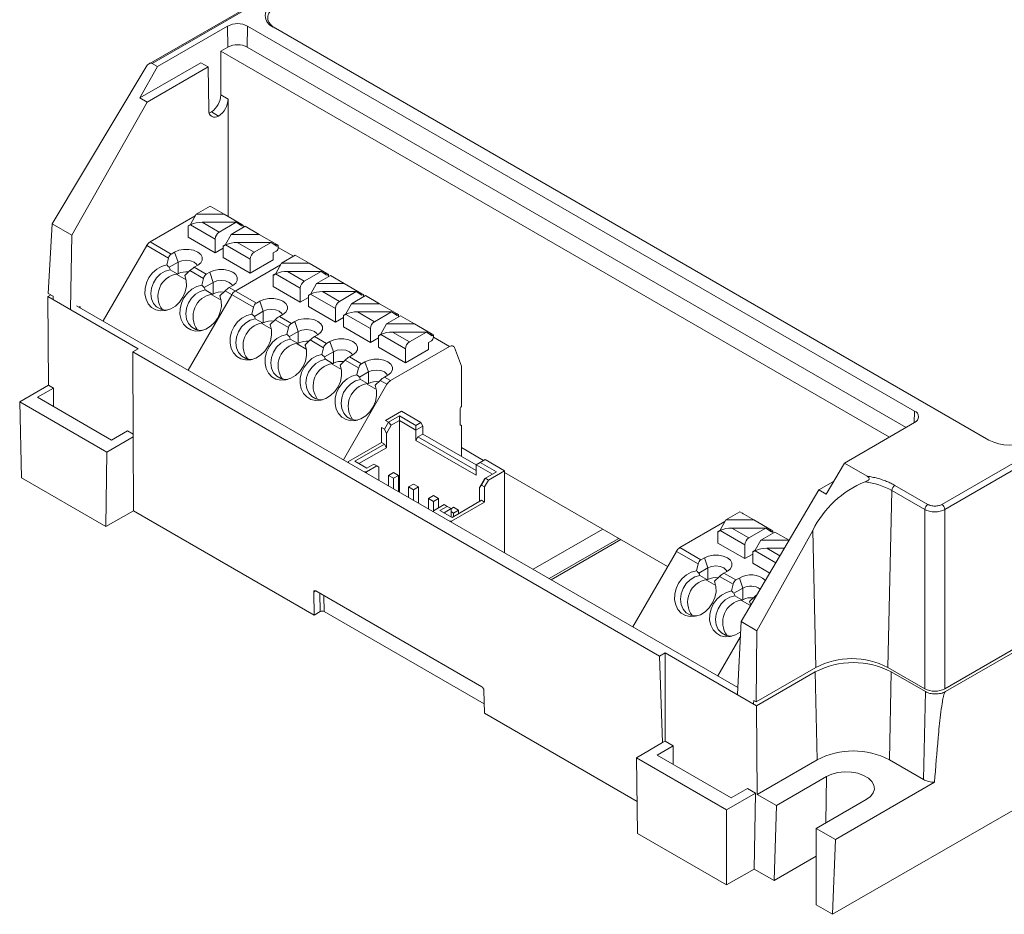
# Model space of a CAD drawing. Header units: millimetres. Extents: x -145 to -2, y -129 to -27.
# Tile 1 of 5: x -145 to -75, y -129 to -66. Entities that reach past the tile are written whole.
import ezdxf

# ---------------------------------------------------------------- set-up
doc = ezdxf.new("R2010")
doc.units = ezdxf.units.MM

msp = doc.modelspace()

# ---------------------------------------------------------------- linework, layer by layer
at = {"color": 7, "linetype": 'Continuous', "lineweight": 15}
for p, q in [((-118.427, -58.847), (-135.563, -68.74)), ((-118.277, -58.862), (-135.351, -68.719)), ((-134.968, -68.94), (-130.018, -66.083)), ((-129.996, -67.565), (-130.018, -66.083)), ((-128.604, -66.083), (-128.626, -67.565)), ((-128.604, -66.083), (-81.511, -93.269)), ((-76.249, -95.327), (-126.795, -66.147)), ((-130.491, -67.851), (-129.996, -67.565)), ((-130.491, -67.851), (-130.491, -70.939)), ((-83.279, -95.106), (-130.491, -67.851)), ((-128.626, -67.565), (-82.099, -94.425)), ((-136.219, -71.157), (-131.905, -68.667)), ((-134.968, -68.94), (-135.351, -68.719)), ((-131.905, -68.667), (-131.397, -68.961)), ((-79.366, -112.881), (-2.793, -68.677)), ((-142.404, -80.055), (-135.77, -68.954)), ((-134.968, -68.94), (-136.219, -71.157)), ((-131.397, -68.961), (-135.711, -71.451)), ((-131.352, -72.008), (-131.397, -68.961)), ((-2.748, -68.875), (-79.328, -113.084)), ((-135.711, -71.451), (-141.016, -80.857)), ((-135.711, -71.451), (-136.219, -71.157)), ((-130.491, -70.939), (-129.983, -71.233)), ((-129.983, -71.233), (-129.983, -79.524)), ((-130.263, -79.363), (-132.233, -79.363)), ((-131.808, -79.94), (-130.611, -80.631)), ((-130.611, -80.631), (-129.414, -79.94)), ((-142.68, -84.957), (-142.404, -80.055)), ((-142.404, -80.055), (-141.016, -80.857)), ((-132.803, -80.182), (-132.774, -80.199)), ((-130.894, -81.121), (-132.641, -80.113)), ((-132.633, -80.084), (-132.588, -80.084)), ((-128.773, -80.223), (-129.758, -80.791)), ((-129.193, -80.084), (-129.014, -80.084)), ((-129.014, -80.199), (-128.914, -80.141)), ((-87.29, -128.813), (-3.266, -80.307)), ((-141.016, -80.857), (-141.111, -86.075)), ((-135.485, -81.322), (-134, -82.179)), ((-130.894, -82.101), (-132.803, -80.999)), ((-130.894, -82.101), (-130.894, -81.121)), ((-129.758, -80.791), (-130.158, -81.512)), ((-127.788, -80.791), (-129.758, -80.791)), ((-134.199, -82.473), (-135.735, -81.586)), ((-134, -82.179), (-133.758, -82.04)), ((-133.51, -82.754), (-133.758, -82.04)), ((-130.328, -81.774), (-130.894, -82.101)), ((-130.158, -81.512), (-130.328, -81.611)), ((-130.328, -81.611), (-130.299, -81.628)), ((-130.328, -81.611), (-130.328, -82.427)), ((-130.299, -81.628), (-130.166, -81.541)), ((-128.419, -82.55), (-130.166, -81.541)), ((-130.158, -81.512), (-130.113, -81.512)), ((-129.333, -81.369), (-126.939, -81.369)), ((-129.333, -81.369), (-128.136, -82.06)), ((-128.136, -82.06), (-126.939, -81.369)), ((-126.939, -81.369), (-126.539, -81.628)), ((-126.718, -81.512), (-126.539, -81.512)), ((-126.539, -81.628), (-126.439, -81.57)), ((-134.318, -82.955), (-134.199, -82.473)), ((-128.419, -83.529), (-130.328, -82.427)), ((-128.419, -83.529), (-128.419, -82.55)), ((-126.793, -82.591), (-128.419, -83.529)), ((-125.237, -82.264), (-126.222, -82.832)), ((-134.141, -83.118), (-133.51, -82.754)), ((-134.076, -83.29), (-133.576, -83.578)), ((-133.51, -83.571), (-133.51, -82.754)), ((-132.676, -83.352), (-133.034, -83.697)), ((-131.724, -83.902), (-132.676, -83.352)), ((-132.132, -82.978), (-132.374, -83.118)), ((-132.374, -83.118), (-131.526, -83.608)), ((-126.222, -82.832), (-126.622, -83.553)), ((-124.252, -82.832), (-126.222, -82.832)), ((-125.798, -83.41), (-123.404, -83.41)), ((-125.798, -83.41), (-124.601, -84.101)), ((-124.601, -84.101), (-123.404, -83.41)), ((-123.404, -83.41), (-123.004, -83.669)), ((-133.51, -83.571), (-133.601, -83.623)), ((-133.601, -83.623), (-133.576, -83.578)), ((-132.947, -84.001), (-133.601, -83.623)), ((-131.843, -84.384), (-131.724, -83.902)), ((-131.526, -83.608), (-131.283, -83.468)), ((-131.036, -84.183), (-131.283, -83.468)), ((-126.622, -83.553), (-126.793, -83.652)), ((-126.793, -83.652), (-126.764, -83.669)), ((-126.793, -83.652), (-126.793, -84.468)), ((-126.764, -83.669), (-126.63, -83.582)), ((-124.884, -84.591), (-126.63, -83.582)), ((-126.622, -83.553), (-126.577, -83.553)), ((-122.762, -83.693), (-123.747, -84.261)), ((-123.182, -83.553), (-123.004, -83.553)), ((-123.004, -83.669), (-122.904, -83.611)), ((-131.667, -84.547), (-131.036, -84.183)), ((-131.601, -84.718), (-131.101, -85.007)), ((-131.036, -84.999), (-131.036, -84.183)), ((-130.201, -84.781), (-130.559, -85.125)), ((-128.188, -85.943), (-130.201, -84.781)), ((-129.657, -84.407), (-129.899, -84.547)), ((-129.899, -84.547), (-127.99, -85.649)), ((-124.884, -85.57), (-126.793, -84.468)), ((-124.884, -85.57), (-124.884, -84.591)), ((-123.747, -84.261), (-124.147, -84.982)), ((-121.777, -84.261), (-123.747, -84.261)), ((-142.72, -85.183), (-142.504, -85.059)), ((-142.72, -85.183), (-136.325, -88.875)), ((-142.674, -91.441), (-142.72, -85.183)), ((-142.336, -85.156), (-142.68, -84.957)), ((-131.036, -84.999), (-131.127, -85.052)), ((-131.127, -85.052), (-131.101, -85.007)), ((-130.472, -85.43), (-131.127, -85.052)), ((-127.99, -85.649), (-127.748, -85.509)), ((-127.5, -86.224), (-127.748, -85.509)), ((-124.318, -85.244), (-124.884, -85.57)), ((-124.147, -84.982), (-124.318, -85.08)), ((-124.318, -85.08), (-124.289, -85.097)), ((-124.318, -85.08), (-124.318, -85.897)), ((-124.289, -85.097), (-124.155, -85.011)), ((-122.409, -86.019), (-124.155, -85.011)), ((-124.147, -84.982), (-124.102, -84.982)), ((-123.323, -84.838), (-120.929, -84.838)), ((-123.323, -84.838), (-122.126, -85.529)), ((-122.126, -85.529), (-120.929, -84.838)), ((-120.288, -85.121), (-121.272, -85.69)), ((-120.929, -84.838), (-120.529, -85.097)), ((-120.707, -84.982), (-120.529, -84.982)), ((-120.529, -85.097), (-120.429, -85.04)), ((-93.983, -112.788), (-140.683, -85.828)), ((-128.307, -86.425), (-128.188, -85.943)), ((-122.409, -86.999), (-124.318, -85.897)), ((-122.409, -86.999), (-122.409, -86.019)), ((-121.272, -85.69), (-121.672, -86.411)), ((-119.303, -85.69), (-121.272, -85.69)), ((-128.131, -86.588), (-127.5, -86.224)), ((-128.065, -86.759), (-127.565, -87.048)), ((-127.5, -87.04), (-127.5, -86.224)), ((-126.665, -86.822), (-127.023, -87.166)), ((-125.713, -87.372), (-126.665, -86.822)), ((-126.121, -86.448), (-126.364, -86.588)), ((-126.364, -86.588), (-125.515, -87.078)), ((-121.843, -86.673), (-122.409, -86.999)), ((-121.672, -86.411), (-121.843, -86.509)), ((-121.843, -86.509), (-121.814, -86.526)), ((-121.843, -86.509), (-121.843, -87.326)), ((-121.814, -86.526), (-121.681, -86.44)), ((-119.934, -87.448), (-121.681, -86.44)), ((-121.672, -86.411), (-121.627, -86.411)), ((-120.848, -86.267), (-118.454, -86.267)), ((-120.848, -86.267), (-119.651, -86.958)), ((-119.651, -86.958), (-118.454, -86.267)), ((-117.813, -86.55), (-118.798, -87.119)), ((-118.454, -86.267), (-118.054, -86.526)), ((-118.232, -86.411), (-118.054, -86.411)), ((-118.054, -86.526), (-117.954, -86.468)), ((-127.591, -87.093), (-127.5, -87.04)), ((-127.591, -87.093), (-127.565, -87.048)), ((-127.591, -87.093), (-126.936, -87.471)), ((-125.833, -87.854), (-125.713, -87.372)), ((-125.515, -87.078), (-125.273, -86.938)), ((-125.025, -87.652), (-125.273, -86.938)), ((-119.934, -88.428), (-121.843, -87.326)), ((-119.934, -88.428), (-119.934, -87.448)), ((-118.798, -87.119), (-119.198, -87.839)), ((-116.828, -87.119), (-118.798, -87.119)), ((-125.656, -88.017), (-125.025, -87.652)), ((-125.59, -88.188), (-125.09, -88.477)), ((-125.025, -88.469), (-125.025, -87.652)), ((-124.191, -88.251), (-124.548, -88.595)), ((-123.238, -88.8), (-124.191, -88.251)), ((-123.646, -87.877), (-123.889, -88.017)), ((-123.889, -88.017), (-123.04, -88.507)), ((-119.368, -88.101), (-119.934, -88.428)), ((-119.198, -87.839), (-119.368, -87.938)), ((-119.368, -87.938), (-119.339, -87.955)), ((-119.368, -87.938), (-119.368, -88.754)), ((-119.339, -87.955), (-119.206, -87.868)), ((-117.459, -88.877), (-119.206, -87.868)), ((-119.198, -87.839), (-119.153, -87.839)), ((-118.373, -87.696), (-115.979, -87.696)), ((-118.373, -87.696), (-117.176, -88.387)), ((-117.176, -88.387), (-115.979, -87.696)), ((-115.979, -87.696), (-115.579, -87.955)), ((-115.758, -87.839), (-115.579, -87.839)), ((-115.579, -87.955), (-115.479, -87.897)), ((-136.714, -89.099), (-136.325, -88.875)), ((-125.116, -88.521), (-125.025, -88.469)), ((-125.116, -88.521), (-125.09, -88.477)), ((-125.116, -88.521), (-124.461, -88.9)), ((-123.358, -89.282), (-123.238, -88.8)), ((-123.04, -88.507), (-122.798, -88.367)), ((-122.55, -89.081), (-122.798, -88.367)), ((-117.459, -89.857), (-119.368, -88.754)), ((-114.339, -88.708), (-118.515, -91.119)), ((-117.459, -89.857), (-117.459, -88.877)), ((-115.833, -88.918), (-117.459, -89.857)), ((-99.511, -110.576), (-136.714, -89.099)), ((-136.714, -89.099), (-136.69, -95.103)), ((-123.181, -89.445), (-122.55, -89.081)), ((-123.115, -89.617), (-122.615, -89.905)), ((-122.55, -89.898), (-122.55, -89.081)), ((-121.716, -89.68), (-122.073, -90.024)), ((-120.764, -90.229), (-121.716, -89.68)), ((-121.171, -89.306), (-121.414, -89.446)), ((-121.414, -89.446), (-120.565, -89.935)), ((-122.641, -89.95), (-122.55, -89.898)), ((-122.641, -89.95), (-122.615, -89.905)), ((-122.641, -89.95), (-121.986, -90.328)), ((-120.883, -90.711), (-120.764, -90.229)), ((-120.565, -89.935), (-120.323, -89.795)), ((-120.075, -90.51), (-120.323, -89.795)), ((-120.706, -90.874), (-120.075, -90.51)), ((-120.641, -91.045), (-120.141, -91.334)), ((-120.075, -91.326), (-120.075, -90.51)), ((-118.697, -90.734), (-118.939, -90.874)), ((-118.939, -90.874), (-118.515, -91.119)), ((-79.578, -99.861), (-63.417, -90.532)), ((-63.205, -90.893), (-79.366, -100.222)), ((-144.702, -92.612), (-142.674, -91.441)), ((-143.449, -92.3), (-142.317, -91.646)), ((-142.317, -91.646), (-142.674, -91.441)), ((-142.317, -92.953), (-142.317, -91.646)), ((-118.765, -91.383), (-121.838, -96.707)), ((-120.166, -91.379), (-120.075, -91.326)), ((-120.166, -91.379), (-120.141, -91.334)), ((-120.166, -91.379), (-119.511, -91.757)), ((-119.241, -91.108), (-119.599, -91.453)), ((-118.765, -91.383), (-119.241, -91.108)), ((-143.449, -92.3), (-138.216, -95.32)), ((-138.538, -96.17), (-144.702, -92.612)), ((-144.702, -92.612), (-144.582, -97.989)), ((-118.661, -94.061), (-117.883, -93.612)), ((-117.883, -98.99), (-117.883, -93.612)), ((-117.883, -93.612), (-116.717, -94.286)), ((-118.803, -94.864), (-118.944, -94.551)), ((-118.803, -94.864), (-118.461, -94.273)), ((-118.461, -94.273), (-118.661, -94.061)), ((-118.461, -94.273), (-117.883, -93.939)), ((-117.883, -93.939), (-116.717, -94.613)), ((-116.717, -94.286), (-116.363, -94.082)), ((-116.717, -94.286), (-116.717, -95.347)), ((-116.717, -94.613), (-116.222, -94.327)), ((-81.511, -94.085), (-86.461, -96.943)), ((-136.69, -95.103), (-138.538, -96.17)), ((-138.216, -95.32), (-137.085, -94.667)), ((-136.691, -94.894), (-137.085, -94.667)), ((-136.69, -95.103), (-136.67, -100.307)), ((-118.803, -95.858), (-118.803, -94.864)), ((-116.575, -95.103), (-116.717, -95.347)), ((-116.222, -94.898), (-116.575, -95.103)), ((-112.474, -97.47), (-116.575, -95.103)), ((-118.944, -95.613), (-121.03, -96.817)), ((-120.747, -96.98), (-118.803, -95.858)), ((-119.156, -95.49), (-118.944, -95.613)), ((-118.803, -95.858), (-118.944, -95.613)), ((-116.717, -95.347), (-112.474, -97.797)), ((-138.538, -96.17), (-138.619, -101.431)), ((-119.474, -97.144), (-120.217, -97.572)), ((-120.181, -97.307), (-119.686, -97.021)), ((-112.191, -96.898), (-112.474, -97.062)), ((-112.474, -97.062), (-111.307, -97.735)), ((-112.474, -97.797), (-112.474, -97.062)), ((-111.838, -96.694), (-112.191, -96.898)), ((-112.191, -96.898), (-111.024, -97.572)), ((-86.461, -96.943), (-87.756, -99.135)), ((-86.461, -96.943), (-84.852, -97.871)), ((-144.582, -97.989), (-138.619, -101.431)), ((-118.308, -98.021), (-118.661, -97.817)), ((-117.954, -97.817), (-118.308, -98.021)), ((-118.308, -98.021), (-118.308, -98.745)), ((-111.802, -98.021), (-111.885, -98.069)), ((-111.024, -97.572), (-111.802, -98.021)), ((-111.802, -98.021), (-111.59, -98.144)), ((-110.459, -97.49), (-111.59, -98.144)), ((-116.893, -98.43), (-117.247, -98.634)), ((-117.247, -98.634), (-117.247, -99.358)), ((-116.893, -98.838), (-117.247, -98.634)), ((-116.54, -98.634), (-116.893, -98.838)), ((-112.227, -98.66), (-112.227, -99.654)), ((-112.085, -98.511), (-111.873, -98.633)), ((-111.59, -98.144), (-111.873, -98.633)), ((-111.873, -98.633), (-111.873, -99.695)), ((-88.264, -98.841), (-87.229, -98.244)), ((-82.895, -98.518), (-80.568, -99.861)), ((-116.893, -98.838), (-116.893, -99.562)), ((-115.479, -99.246), (-115.833, -99.45)), ((-93.757, -108.139), (-88.264, -98.841)), ((-87.756, -99.135), (-88.264, -98.841)), ((-83.107, -98.879), (-83.387, -111.376)), ((-83.107, -98.879), (-80.78, -100.222)), ((-115.479, -99.654), (-115.833, -99.45)), ((-115.833, -99.45), (-115.833, -100.174)), ((-115.126, -99.45), (-115.479, -99.654)), ((-114.737, -99.879), (-115.479, -100.307)), ((-114.525, -100.001), (-115.02, -100.287)), ((-114.065, -100.062), (-114.242, -100.165)), ((-111.873, -99.695), (-114.206, -101.042)), ((-112.085, -99.572), (-114.171, -100.777)), ((-112.085, -99.572), (-111.873, -99.695)), ((-138.619, -101.431), (-136.67, -100.307)), ((-136.67, -100.307), (-123.907, -107.675)), ((-114.737, -100.45), (-114.242, -100.164)), ((-114.065, -100.471), (-114.242, -100.369)), ((-113.711, -100.267), (-114.065, -100.471)), ((-114.065, -100.471), (-114.065, -100.715)), ((-93.842, -100.388), (-94.827, -100.957)), ((-80.78, -100.222), (-80.78, -112.881)), ((-79.366, -100.222), (-79.366, -112.881)), ((-94.893, -101.077), (-98.079, -102.916)), ((-94.827, -100.957), (-95.227, -101.677)), ((-92.857, -100.957), (-94.827, -100.957)), ((-108.433, -104.446), (-103.525, -101.612)), ((-95.227, -101.677), (-95.397, -101.776)), ((-95.397, -101.776), (-95.368, -101.793)), ((-95.397, -101.776), (-95.397, -102.593)), ((-95.368, -101.793), (-95.235, -101.707)), ((-93.488, -102.715), (-95.235, -101.707)), ((-95.227, -101.677), (-95.182, -101.677)), ((-94.402, -101.534), (-92.008, -101.534)), ((-94.402, -101.534), (-93.205, -102.225)), ((-93.205, -102.225), (-92.008, -101.534)), ((-92.64, -108.784), (-88.69, -101.698)), ((-91.367, -101.817), (-92.352, -102.385)), ((-92.008, -101.534), (-91.608, -101.793)), ((-91.787, -101.677), (-91.608, -101.677)), ((-91.608, -101.793), (-91.508, -101.735)), ((-88.474, -111.376), (-88.69, -101.698)), ((-102.253, -102.347), (-107.161, -105.18)), ((-93.488, -103.695), (-95.397, -102.593)), ((-93.488, -103.695), (-93.488, -102.715)), ((-92.352, -102.385), (-92.752, -103.106)), ((-90.382, -102.385), (-92.352, -102.385)), ((-98.329, -103.18), (-101.403, -108.504)), ((-96.793, -104.067), (-98.329, -103.18)), ((-98.079, -102.916), (-96.594, -103.773)), ((-92.923, -103.368), (-93.488, -103.695)), ((-92.752, -103.106), (-92.923, -103.205)), ((-92.923, -103.205), (-92.893, -103.222)), ((-92.923, -103.205), (-92.923, -104.021)), ((-92.893, -103.222), (-92.76, -103.135)), ((-92.752, -103.106), (-92.707, -103.106)), ((-91.928, -102.963), (-90.699, -102.963)), ((-96.912, -104.549), (-96.793, -104.067)), ((-96.594, -103.773), (-96.352, -103.634)), ((-96.104, -104.348), (-96.352, -103.634)), ((-91.731, -104.709), (-92.923, -104.021)), ((-96.735, -104.712), (-96.104, -104.348)), ((-96.67, -104.884), (-96.17, -105.172)), ((-96.104, -105.164), (-96.104, -104.348)), ((-95.27, -104.946), (-95.628, -105.291)), ((-94.318, -105.496), (-95.27, -104.946)), ((-94.726, -104.572), (-94.968, -104.712)), ((-94.968, -104.712), (-94.12, -105.202)), ((-96.104, -105.164), (-96.195, -105.217)), ((-96.195, -105.217), (-96.17, -105.172)), ((-95.541, -105.595), (-96.195, -105.217)), ((-94.437, -105.978), (-94.318, -105.496)), ((-94.12, -105.202), (-93.877, -105.062)), ((-93.63, -105.777), (-93.877, -105.062)), ((-123.907, -107.675), (-123.938, -106.055)), ((-123.799, -105.975), (-112.062, -112.751)), ((-94.261, -106.141), (-93.63, -105.777)), ((-94.195, -106.312), (-93.695, -106.601)), ((-93.63, -106.593), (-93.63, -105.777)), ((-92.795, -106.375), (-93.153, -106.719)), ((-93.63, -106.593), (-93.721, -106.646)), ((-93.721, -106.646), (-93.695, -106.601)), ((-93.09, -107.01), (-93.721, -106.646)), ((-93.153, -106.719), (-93.074, -106.982)), ((-123.482, -107.43), (-123.907, -107.675)), ((-123.2, -107.43), (-111.899, -113.954)), ((-94.006, -113.268), (-93.757, -108.139)), ((-93.757, -108.139), (-92.64, -108.784)), ((-92.695, -113.813), (-92.64, -108.784)), ((-93.81, -109.233), (-95.393, -111.974)), ((-99.511, -110.576), (-99.123, -110.351)), ((-99.123, -110.351), (-92.657, -114.084)), ((-99.123, -116.582), (-99.123, -110.351)), ((-99.303, -116.687), (-99.511, -110.576)), ((-88.474, -111.376), (-92.695, -113.813)), ((-92.657, -114.084), (-88.52, -111.696)), ((-88.381, -117.9), (-88.52, -111.696)), ((-80.78, -112.881), (-83.387, -111.376)), ((-83.146, -111.696), (-83.285, -117.9)), ((-83.146, -111.696), (-80.742, -113.084)), ((-111.917, -112.994), (-111.886, -114.614)), ((-80.881, -119.288), (-80.742, -113.084)), ((-92.695, -113.813), (-92.862, -113.716)), ((-111.886, -114.614), (-101.105, -120.838)), ((-92.657, -114.084), (-92.61, -120.342)), ((-101.151, -117.753), (-99.303, -116.686)), ((-99.303, -116.687), (-99.123, -116.582)), ((-98.548, -116.914), (-99.123, -116.582)), ((-98.548, -116.914), (-99.679, -117.567)), ((-98.548, -118.221), (-98.548, -116.914)), ((-94.778, -121.433), (-101.151, -117.753)), ((-101.151, -117.753), (-101.071, -123.107)), ((-99.679, -117.567), (-94.447, -120.588)), ((-92.61, -120.342), (-88.381, -117.9)), ((-83.285, -117.9), (-80.881, -119.288)), ((-87.733, -119.091), (-91.255, -121.124)), ((-80.093, -119.489), (-87.09, -123.529)), ((-94.778, -121.433), (-92.749, -120.262)), ((-94.447, -120.588), (-93.315, -119.935)), ((-92.749, -120.262), (-93.315, -119.935)), ((-92.83, -125.615), (-92.749, -120.262)), ((-92.61, -120.342), (-91.255, -121.124)), ((-88.445, -122.746), (-84.923, -120.713)), ((-94.778, -126.74), (-94.778, -121.433)), ((-91.255, -121.124), (-91.415, -126.432)), ((-87.09, -123.529), (-88.445, -122.746)), ((-88.445, -128.146), (-88.445, -122.746)), ((-101.071, -123.107), (-94.778, -126.74)), ((-87.09, -123.529), (-87.29, -128.813)), ((-91.415, -126.432), (-88.445, -124.717)), ((-94.778, -126.74), (-92.83, -125.615)), ((-92.83, -125.615), (-91.415, -126.432)), ((-88.445, -128.146), (-87.29, -128.813))]:
    msp.add_line(p, q, dxfattribs=at)
at = {"color": 144, "linetype": 'Continuous', "lineweight": 0}
for p, q in [((-130.655, -72.437), (-131.163, -72.143)), ((-131.248, -78.794), (-132.233, -79.363)), ((-130.263, -79.363), (-131.248, -78.794)), ((-132.299, -79.483), (-135.485, -81.322)), ((-132.233, -79.363), (-132.633, -80.084)), ((-131.808, -79.94), (-129.414, -79.94)), ((-130.263, -79.363), (-129.014, -80.084)), ((-129.414, -79.94), (-129.014, -80.199)), ((-132.633, -80.084), (-132.803, -80.182)), ((-132.803, -80.182), (-132.803, -80.999)), ((-132.774, -80.199), (-132.641, -80.113)), ((-128.914, -80.141), (-129.014, -80.084)), ((-128.914, -80.141), (-128.914, -80.304)), ((-128.905, -80.299), (-128.914, -80.294)), ((-127.788, -80.791), (-128.773, -80.223)), ((-127.788, -80.791), (-126.539, -81.512)), ((-135.735, -81.586), (-138.809, -86.91)), ((-126.581, -81.978), (-126.793, -82.101)), ((-126.439, -81.57), (-126.539, -81.512)), ((-126.439, -81.57), (-126.439, -81.733)), ((-125.37, -82.34), (-126.439, -81.723)), ((-126.793, -82.591), (-126.793, -82.101)), ((-124.252, -82.832), (-125.237, -82.264)), ((-129.475, -84.792), (-126.289, -82.953)), ((-124.252, -82.832), (-123.004, -83.553)), ((-122.904, -83.611), (-123.004, -83.553)), ((-122.904, -83.611), (-122.904, -83.774)), ((-122.895, -83.769), (-122.904, -83.764)), ((-121.777, -84.261), (-122.762, -83.693)), ((-121.777, -84.261), (-120.529, -84.982)), ((-142.336, -85.156), (-142.343, -85.364)), ((-132.799, -90.38), (-129.725, -85.056)), ((-120.429, -85.04), (-120.529, -84.982)), ((-120.429, -85.04), (-120.429, -85.203)), ((-120.42, -85.198), (-120.429, -85.193)), ((-119.303, -85.69), (-120.288, -85.121)), ((-140.504, -85.932), (-140.441, -85.896)), ((-140.441, -85.896), (-140.439, -85.969)), ((-119.303, -85.69), (-118.054, -86.411)), ((-117.954, -86.468), (-118.054, -86.411)), ((-117.954, -86.468), (-117.954, -86.632)), ((-117.945, -86.626), (-117.954, -86.621)), ((-116.828, -87.119), (-117.813, -86.55)), ((-116.828, -87.119), (-115.579, -87.839)), ((-115.621, -88.305), (-115.833, -88.428)), ((-115.479, -87.897), (-115.579, -87.839)), ((-115.479, -87.897), (-115.479, -88.06)), ((-114.339, -88.708), (-115.479, -88.05)), ((-115.833, -88.918), (-115.833, -88.428)), ((-113.499, -90.102), (-114.007, -88.785)), ((-113.499, -92.96), (-113.499, -90.102)), ((-113.605, -93.143), (-113.605, -94.205)), ((-118.873, -93.939), (-117.742, -93.286)), ((-116.363, -94.082), (-117.742, -93.286)), ((-119.156, -95.49), (-119.156, -94.429)), ((-119.156, -94.429), (-118.944, -94.551)), ((-118.944, -94.551), (-118.661, -94.061)), ((-118.873, -93.939), (-118.661, -94.061)), ((-116.363, -94.082), (-116.222, -94.327)), ((-116.222, -94.898), (-116.222, -94.327)), ((-113.499, -96.47), (-113.499, -94.266)), ((-116.222, -94.898), (-112.474, -97.062)), ((-121.49, -96.837), (-119.156, -95.49)), ((-113.499, -95.854), (-111.941, -96.754)), ((-121.49, -96.837), (-121.49, -96.908)), ((-120.181, -97.307), (-121.03, -96.817)), ((-119.686, -97.021), (-119.474, -97.144)), ((-119.474, -97.144), (-119.333, -97.225)), ((-119.333, -98.153), (-119.333, -97.225)), ((-110.459, -97.49), (-111.838, -96.694)), ((-120.34, -97.572), (-120.217, -97.572)), ((-120.217, -97.643), (-120.217, -97.572)), ((-118.308, -97.613), (-118.661, -97.817)), ((-118.661, -97.817), (-118.661, -98.541)), ((-117.954, -97.817), (-118.308, -97.613)), ((-117.954, -98.949), (-117.954, -97.817)), ((-112.085, -98.511), (-111.802, -98.021)), ((-111.802, -98.021), (-111.885, -98.069)), ((-110.459, -103.276), (-110.459, -97.49)), ((-110.459, -97.61), (-98.949, -104.254)), ((-116.54, -98.634), (-116.893, -98.43)), ((-116.54, -99.766), (-116.54, -98.634)), ((-111.885, -98.069), (-112.227, -98.66)), ((-112.227, -98.66), (-112.085, -98.511)), ((-115.126, -99.45), (-115.479, -99.246)), ((-115.479, -99.654), (-115.479, -100.378)), ((-115.126, -100.103), (-115.126, -99.45)), ((-114.737, -99.879), (-114.525, -100.001)), ((-114.242, -100.164), (-114.525, -100.001)), ((-113.711, -100.267), (-114.065, -100.062)), ((-115.02, -100.287), (-114.171, -100.777)), ((-114.242, -100.164), (-114.242, -100.736)), ((-113.711, -100.511), (-113.711, -100.267)), ((-92.857, -100.957), (-93.842, -100.388)), ((-114.329, -101.042), (-114.206, -101.042)), ((-114.312, -101.042), (-114.312, -101.052)), ((-114.206, -101.042), (-114.206, -101.113)), ((-92.857, -100.957), (-91.608, -101.677)), ((-91.508, -101.735), (-91.608, -101.677)), ((-91.508, -101.735), (-91.508, -101.898)), ((-91.499, -101.893), (-91.508, -101.888)), ((-90.364, -102.396), (-91.367, -101.817)), ((-102.433, -102.288), (-107.302, -105.099)), ((-102.433, -102.288), (-102.433, -102.243)), ((-88.582, -111.45), (-88.582, -111.439)), ((-92.869, -113.924), (-92.862, -113.716))]:
    msp.add_line(p, q, dxfattribs=at)
at = {"color": 8, "linetype": 'Continuous', "lineweight": 15}
for p, q in [((-81.523, -94.093), (-81.511, -93.269)), ((-91.299, -103.979), (-92.76, -103.135)), ((-91.928, -102.963), (-91.011, -103.492)), ((-123.802, -105.973), (-123.938, -106.055)), ((-123.507, -106.143), (-123.482, -107.43)), ((-123.221, -106.309), (-123.2, -107.43)), ((-92.735, -106.409), (-92.795, -106.375)), ((-87.783, -122.363), (-87.733, -119.091))]:
    msp.add_line(p, q, dxfattribs=at)
at = {"color": 7, "linetype": 'Continuous', "lineweight": 15, "flags": 128}
for points in [[(-135.77, -68.954), (-135.724, -68.887), (-135.672, -68.827), (-135.617, -68.777), (-135.559, -68.738), (-135.502, -68.712), (-135.446, -68.7), (-135.396, -68.702), (-135.351, -68.719)], [(-133.758, -82.04), (-133.467, -81.917), (-133.125, -81.853), (-132.765, -81.853), (-132.423, -81.917), (-132.132, -82.04), (-131.92, -82.208), (-131.809, -82.405), (-131.809, -82.613), (-131.92, -82.81), (-132.132, -82.978)], [(-132.159, -82.994), (-132.206, -82.904), (-132.379, -82.754), (-132.639, -82.654), (-132.945, -82.619), (-133.251, -82.654), (-133.51, -82.754)], [(-133.034, -83.697), (-132.938, -84.057), (-132.929, -84.447), (-133.009, -84.846), (-133.171, -85.227), (-133.407, -85.57), (-133.702, -85.852), (-134.039, -86.057), (-134.397, -86.174), (-134.755, -86.194), (-135.091, -86.117), (-135.385, -85.947), (-135.62, -85.694), (-135.782, -85.374), (-135.86, -85.006), (-135.85, -84.612), (-135.753, -84.215), (-135.575, -83.84), (-135.325, -83.508), (-135.02, -83.24), (-134.678, -83.052), (-134.318, -82.955)], [(-134.076, -83.29), (-134.426, -83.389), (-134.756, -83.585), (-135.041, -83.864), (-135.26, -84.205), (-135.398, -84.584), (-135.443, -84.972), (-135.394, -85.342), (-135.253, -85.665), (-135.031, -85.919), (-134.744, -86.085), (-134.413, -86.15), (-134.285, -86.148)], [(-131.283, -83.468), (-130.992, -83.346), (-130.65, -83.282), (-130.29, -83.282), (-129.948, -83.346), (-129.657, -83.468), (-129.445, -83.636), (-129.334, -83.834), (-129.334, -84.042), (-129.445, -84.239), (-129.657, -84.407)], [(-129.684, -84.423), (-129.731, -84.333), (-129.904, -84.183), (-130.164, -84.083), (-130.47, -84.047), (-130.776, -84.083), (-131.036, -84.183)], [(-130.559, -85.125), (-130.463, -85.485), (-130.454, -85.876), (-130.534, -86.274), (-130.696, -86.656), (-130.932, -86.998), (-131.227, -87.281), (-131.564, -87.486), (-131.922, -87.602), (-132.28, -87.623), (-132.616, -87.545), (-132.91, -87.375), (-133.145, -87.123), (-133.307, -86.803), (-133.385, -86.435), (-133.375, -86.041), (-133.278, -85.644), (-133.1, -85.269), (-132.85, -84.937), (-132.545, -84.669), (-132.203, -84.481), (-131.843, -84.384)], [(-131.601, -84.718), (-131.951, -84.817), (-132.281, -85.014), (-132.566, -85.293), (-132.785, -85.634), (-132.923, -86.013), (-132.968, -86.401), (-132.919, -86.77), (-132.778, -87.094), (-132.556, -87.348), (-132.269, -87.514), (-131.938, -87.579), (-131.81, -87.577)], [(-127.748, -85.509), (-127.456, -85.387), (-127.114, -85.323), (-126.754, -85.323), (-126.412, -85.387), (-126.121, -85.509), (-125.91, -85.677), (-125.798, -85.875), (-125.798, -86.083), (-125.91, -86.28), (-126.121, -86.448)], [(-126.148, -86.464), (-126.195, -86.374), (-126.369, -86.224), (-126.628, -86.124), (-126.934, -86.088), (-127.24, -86.124), (-127.5, -86.224)], [(-127.023, -87.166), (-126.927, -87.526), (-126.919, -87.917), (-126.998, -88.315), (-127.161, -88.697), (-127.397, -89.039), (-127.692, -89.322), (-128.028, -89.527), (-128.386, -89.644), (-128.744, -89.664), (-129.08, -89.586), (-129.375, -89.416), (-129.61, -89.164), (-129.771, -88.844), (-129.849, -88.476), (-129.84, -88.082), (-129.743, -87.685), (-129.564, -87.31), (-129.315, -86.978), (-129.01, -86.71), (-128.667, -86.522), (-128.307, -86.425)], [(-128.065, -86.759), (-128.416, -86.858), (-128.745, -87.055), (-129.03, -87.334), (-129.25, -87.675), (-129.387, -88.054), (-129.433, -88.442), (-129.384, -88.811), (-129.243, -89.135), (-129.021, -89.389), (-128.733, -89.555), (-128.402, -89.62), (-128.275, -89.618)], [(-125.273, -86.938), (-124.982, -86.816), (-124.639, -86.752), (-124.28, -86.752), (-123.937, -86.816), (-123.646, -86.938), (-123.435, -87.106), (-123.324, -87.304), (-123.324, -87.511), (-123.435, -87.709), (-123.646, -87.877)], [(-123.674, -87.893), (-123.72, -87.802), (-123.894, -87.652), (-124.153, -87.552), (-124.459, -87.517), (-124.766, -87.552), (-125.025, -87.652)], [(-124.548, -88.595), (-124.453, -88.955), (-124.444, -89.346), (-124.523, -89.744), (-124.686, -90.126), (-124.922, -90.468), (-125.217, -90.75), (-125.554, -90.956), (-125.911, -91.072), (-126.269, -91.092), (-126.605, -91.015), (-126.9, -90.845), (-127.135, -90.593), (-127.296, -90.273), (-127.375, -89.905), (-127.365, -89.51), (-127.268, -89.114), (-127.089, -88.738), (-126.84, -88.407), (-126.535, -88.139), (-126.192, -87.951), (-125.833, -87.854)], [(-125.59, -88.188), (-125.941, -88.287), (-126.27, -88.483), (-126.555, -88.762), (-126.775, -89.104), (-126.912, -89.482), (-126.958, -89.871), (-126.909, -90.24), (-126.768, -90.564), (-126.546, -90.818), (-126.259, -90.983), (-125.928, -91.049), (-125.8, -91.046)], [(-122.798, -88.367), (-122.507, -88.245), (-122.164, -88.18), (-121.805, -88.18), (-121.463, -88.245), (-121.171, -88.367), (-120.96, -88.535), (-120.849, -88.732), (-120.849, -88.94), (-120.96, -89.138), (-121.171, -89.306)], [(-121.199, -89.321), (-121.245, -89.231), (-121.419, -89.081), (-121.678, -88.981), (-121.985, -88.946), (-122.291, -88.981), (-122.55, -89.081)], [(-122.073, -90.024), (-121.978, -90.384), (-121.969, -90.775), (-122.049, -91.173), (-122.211, -91.554), (-122.447, -91.897), (-122.742, -92.179), (-123.079, -92.385), (-123.437, -92.501), (-123.794, -92.521), (-124.131, -92.444), (-124.425, -92.274), (-124.66, -92.021), (-124.821, -91.702), (-124.9, -91.333), (-124.89, -90.939), (-124.793, -90.542), (-124.614, -90.167), (-124.365, -89.835), (-124.06, -89.568), (-123.717, -89.379), (-123.358, -89.282)], [(-123.115, -89.617), (-123.466, -89.716), (-123.796, -89.912), (-124.081, -90.191), (-124.3, -90.532), (-124.437, -90.911), (-124.483, -91.299), (-124.434, -91.669), (-124.293, -91.992), (-124.071, -92.246), (-123.784, -92.412), (-123.453, -92.477), (-123.325, -92.475)], [(-120.323, -89.795), (-120.032, -89.673), (-119.69, -89.609), (-119.33, -89.609), (-118.988, -89.673), (-118.697, -89.795), (-118.485, -89.963), (-118.374, -90.161), (-118.374, -90.369), (-118.485, -90.566), (-118.697, -90.734)], [(-118.724, -90.75), (-118.771, -90.66), (-118.944, -90.51), (-119.204, -90.41), (-119.51, -90.375), (-119.816, -90.41), (-120.075, -90.51)], [(-119.599, -91.453), (-119.503, -91.813), (-119.494, -92.203), (-119.574, -92.601), (-119.736, -92.983), (-119.972, -93.325), (-120.267, -93.608), (-120.604, -93.813), (-120.962, -93.93), (-121.32, -93.95), (-121.656, -93.873), (-121.95, -93.703), (-122.185, -93.45), (-122.347, -93.13), (-122.425, -92.762), (-122.415, -92.368), (-122.318, -91.971), (-122.14, -91.596), (-121.89, -91.264), (-121.585, -90.996), (-121.243, -90.808), (-120.883, -90.711)], [(-120.641, -91.045), (-120.991, -91.144), (-121.321, -91.341), (-121.606, -91.62), (-121.825, -91.961), (-121.963, -92.34), (-122.008, -92.728), (-121.959, -93.098), (-121.818, -93.421), (-121.596, -93.675), (-121.309, -93.841), (-120.978, -93.906), (-120.85, -93.904)], [(-96.352, -103.634), (-96.061, -103.511), (-95.719, -103.447), (-95.359, -103.447), (-95.017, -103.511), (-94.726, -103.634), (-94.514, -103.802), (-94.403, -103.999), (-94.403, -104.207), (-94.514, -104.404), (-94.726, -104.572)], [(-94.753, -104.588), (-94.8, -104.498), (-94.973, -104.348), (-95.233, -104.248), (-95.539, -104.213), (-95.845, -104.248), (-96.104, -104.348)], [(-95.628, -105.291), (-95.532, -105.651), (-95.523, -106.041), (-95.603, -106.44), (-95.765, -106.821), (-96.001, -107.164), (-96.296, -107.446), (-96.633, -107.651), (-96.991, -107.768), (-97.349, -107.788), (-97.685, -107.711), (-97.979, -107.541), (-98.214, -107.288), (-98.376, -106.968), (-98.454, -106.6), (-98.444, -106.206), (-98.347, -105.809), (-98.169, -105.434), (-97.919, -105.102), (-97.614, -104.834), (-97.272, -104.646), (-96.912, -104.549)], [(-96.67, -104.884), (-97.02, -104.983), (-97.35, -105.179), (-97.635, -105.458), (-97.854, -105.799), (-97.992, -106.178), (-98.037, -106.566), (-97.988, -106.936), (-97.847, -107.259), (-97.625, -107.513), (-97.338, -107.679), (-97.007, -107.744), (-96.879, -107.742)], [(-123.938, -106.055), (-123.936, -106.025), (-123.928, -105.999), (-123.916, -105.979), (-123.899, -105.964), (-123.878, -105.957), (-123.853, -105.956), (-123.827, -105.962), (-123.799, -105.975)], [(-93.792, -108.851), (-93.821, -108.875), (-94.158, -109.08), (-94.516, -109.196), (-94.874, -109.217), (-95.21, -109.139), (-95.504, -108.969), (-95.739, -108.717), (-95.901, -108.397), (-95.979, -108.029), (-95.969, -107.635), (-95.872, -107.238), (-95.694, -106.863), (-95.445, -106.531), (-95.139, -106.263), (-94.797, -106.075), (-94.437, -105.978), (-94.437, -105.978)], [(-94.195, -106.312), (-94.545, -106.411), (-94.875, -106.608), (-95.16, -106.887), (-95.379, -107.228), (-95.517, -107.607), (-95.563, -107.995), (-95.513, -108.364), (-95.372, -108.688), (-95.15, -108.942), (-94.863, -109.108), (-94.532, -109.173), (-94.404, -109.171)], [(-87.733, -119.091), (-87.356, -118.92), (-86.919, -118.807), (-86.448, -118.757), (-85.97, -118.774), (-85.513, -118.856), (-85.103, -118.999), (-84.764, -119.195), (-84.516, -119.431), (-84.374, -119.695), (-84.345, -119.971), (-84.431, -120.243), (-84.628, -120.495), (-84.923, -120.713)]]:
    msp.add_lwpolyline(points, dxfattribs=at)
at = {"color": 144, "linetype": 'Continuous', "lineweight": 0, "flags": 128}
for points in [[(-131.324, -72.208), (-131.298, -72.201), (-131.163, -72.143)], [(-114.339, -88.708), (-114.285, -88.682), (-114.232, -88.666), (-114.182, -88.66), (-114.136, -88.665), (-114.094, -88.681), (-114.058, -88.706), (-114.029, -88.741), (-114.007, -88.785)]]:
    msp.add_lwpolyline(points, dxfattribs=at)
at = {"color": 7, "linetype": 'Continuous', "lineweight": 15}
for centre, radius, start, end in [((-126.485, -65.331), 0.873, 110.78342, 249.21658), ((-129.311, -67.447), 1.537, 62.60967, 117.39033), ((-129.311, -68.887), 1.489, 62.60967, 117.39033), ((-132.015, -70.878), 1.525, 303.96075, 357.69613), ((-131.507, -71.171), 1.525, 303.96075, 357.69613), ((-130.28, -81.149), 0.615, 122.60548, 177.39452), ((-129.383, -83.222), 1.854, 88.46604, 114.97371), ((-133.75, -82.562), 0.457, 123.19913, 168.78523), ((-127.805, -82.578), 0.615, 122.60548, 177.39452), ((-132.945, -84.672), 1.238, 82.00148, 117.16892), ((-131.523, -84.527), 1.646, 121.13027, 134.45301), ((-125.848, -85.263), 1.854, 88.46604, 114.97371), ((-133.332, -85.166), 1.606, 98.71478, 216.50815), ((-131.275, -83.991), 0.457, 123.19913, 168.78523), ((-124.27, -84.619), 0.615, 122.60548, 177.39452), ((-129.048, -85.956), 1.646, 121.13027, 134.45301), ((-130.857, -86.595), 1.606, 98.71478, 216.50815), ((-130.47, -86.1), 1.238, 82.00148, 117.16892), ((-123.373, -86.692), 1.854, 88.46604, 114.97371), ((-127.74, -86.032), 0.457, 123.19913, 168.78523), ((-121.795, -86.047), 0.615, 122.60548, 177.39452), ((-126.935, -88.141), 1.238, 82.00148, 117.16892), ((-125.513, -87.997), 1.646, 121.13027, 134.45301), ((-120.898, -88.12), 1.854, 88.46604, 114.97371), ((-127.322, -88.636), 1.606, 98.71478, 216.50815), ((-125.265, -87.461), 0.457, 123.19913, 168.78523), ((-119.32, -87.476), 0.615, 122.60548, 177.39452), ((-123.038, -89.426), 1.646, 121.13027, 134.45301), ((-118.423, -89.549), 1.854, 88.46604, 114.97371), ((-124.847, -90.064), 1.606, 98.71478, 216.50815), ((-124.46, -89.57), 1.238, 82.00148, 117.16892), ((-122.79, -88.889), 0.457, 123.19913, 168.78523), ((-116.845, -88.905), 0.615, 122.60548, 177.39452), ((-120.563, -90.854), 1.646, 121.13027, 134.45301), ((-122.372, -91.493), 1.606, 98.71478, 216.50814), ((-121.985, -90.999), 1.238, 82.00148, 117.16892), ((-120.315, -90.318), 0.457, 123.19913, 168.78523), ((-118.088, -92.283), 1.646, 121.13027, 134.45301), ((-119.897, -92.922), 1.606, 98.71478, 216.50815), ((-119.51, -92.427), 1.238, 82.00148, 117.16892), ((-118.133, -91.731), 0.721, 121.95467, 151.14439), ((-81.666, -93.677), 0.437, 290.78342, 69.21658), ((-74.835, -92.598), 3.074, 242.60967, 297.39033), ((-82.407, -104.765), 6.992, 111.69166, 153.97699), ((-85.64, -103.485), 5.257, 61.19074, 82.90549), ((-82.645, -98.907), 0.463, 122.67417, 176.45973), ((-80.318, -100.251), 0.463, 122.67417, 176.45973), ((-79.828, -100.251), 0.463, 3.54027, 57.32583), ((-94.452, -103.387), 1.854, 88.46604, 114.97371), ((-92.874, -102.743), 0.615, 122.60548, 177.39452), ((-97.698, -103.528), 0.721, 121.95467, 151.14439), ((-91.977, -104.816), 1.854, 88.46604, 114.97371), ((-96.344, -104.156), 0.457, 123.19913, 168.78523), ((-94.117, -106.121), 1.646, 121.13027, 134.45301), ((-93.071, -106.38), 1.545, 48.07701, 121.45389), ((-95.926, -106.76), 1.606, 98.71478, 216.50815), ((-95.539, -106.266), 1.238, 82.00148, 117.16892), ((-93.869, -105.585), 0.457, 123.19913, 168.78523), ((-93.07, -106.793), 1.16, 54.84248, 118.8563), ((-91.488, -107.729), 1.882, 127.4591, 133.99073), ((-93.451, -108.189), 1.606, 98.71478, 216.50814), ((-93.064, -107.694), 1.238, 82.00148, 117.16892), ((-123.341, -107.703), 0.307, 62.61361, 117.39426), ((-85.833, -116.853), 5.815, 62.48054, 117.51946), ((-85.93, -116.258), 5.504, 62.48054, 117.51946), ((-112.23, -113.015), 0.313, 3.89898, 57.55221), ((-80.073, -111.517), 1.536, 242.60524, 297.39476), ((-85.833, -122.791), 5.515, 62.48054, 117.51946)]:
    msp.add_arc(centre, radius, start, end, dxfattribs=at)
at = {"color": 144, "linetype": 'Continuous', "lineweight": 0}
for centre, radius, start, end in [((-130.913, -72.076), 0.444, 171.24923, 305.58425), ((-131.858, -81.793), 1.854, 88.46604, 114.97371), ((-135.104, -81.934), 0.721, 121.95467, 151.14439), ((-126.746, -81.719), 0.307, 302.60548, 357.39452), ((-129.093, -85.404), 0.721, 121.95467, 151.14439), ((-115.786, -88.046), 0.307, 302.60548, 357.39452), ((-113.375, -93.154), 0.231, 122.60548, 177.39452), ((-113.541, -94.215), 0.0655, 170.78596, 309.20329), ((-93.74, -100.63), 0.173, 36.94704, 83.04221)]:
    msp.add_arc(centre, radius, start, end, dxfattribs=at)
at = {"color": 7, "linetype": 'Continuous', "lineweight": 15}
for points, knots in [([(-126.653, -64.76), (-126.685, -64.779), (-126.748, -64.816), (-126.832, -64.878), (-126.908, -64.942), (-126.975, -65.01), (-127.067, -65.121), (-127.156, -65.282), (-127.193, -65.494), (-127.156, -65.707), (-127.058, -65.884), (-126.934, -66.025), (-126.808, -66.133), (-126.705, -66.197), (-126.653, -66.229)], [0, 0, 0, 0, 0.048284, 0.096168, 0.143929, 0.191844, 0.240186, 0.370022, 0.500049, 0.629885, 0.759911, 0.840114, 0.919715, 1, 1, 1, 1]), ([(-84.852, -97.871), (-84.812, -97.894), (-84.775, -97.921), (-84.731, -97.977), (-84.718, -97.998), (-84.707, -98.049), (-84.71, -98.078), (-84.736, -98.129), (-84.756, -98.15), (-84.8, -98.184), (-84.823, -98.198), (-84.893, -98.235), (-84.942, -98.253), (-84.991, -98.268)], [0, 0, 0, 0, 0.25, 0.25, 0.375, 0.375, 0.5, 0.5, 0.625, 0.625, 0.75, 0.75, 1, 1, 1, 1]), ([(-84.852, -97.871), (-84.791, -97.881), (-84.669, -97.9), (-84.488, -97.935), (-84.311, -97.974), (-84.137, -98.018), (-83.966, -98.066), (-83.743, -98.136), (-83.475, -98.234), (-83.171, -98.366), (-82.987, -98.467), (-82.895, -98.518)], [0, 0, 0, 0, 0.083584, 0.166853, 0.249971, 0.333101, 0.41641, 0.50006, 0.666874, 0.833081, 1, 1, 1, 1]), ([(-80.568, -99.861), (-80.546, -99.873), (-80.503, -99.896), (-80.43, -99.924), (-80.335, -99.952), (-80.216, -99.974), (-80.073, -99.982), (-79.93, -99.974), (-79.797, -99.949), (-79.676, -99.912), (-79.611, -99.878), (-79.578, -99.861)], [0, 0, 0, 0, 0.0801699, 0.1598062, 0.2401855, 0.3698983, 0.5000945, 0.6297997, 0.760003, 0.8798693, 1, 1, 1, 1]), ([(-80.78, -100.222), (-80.594, -100.328), (-80.335, -100.389), (-79.811, -100.389), (-79.552, -100.328), (-79.366, -100.222)], [0, 0, 0, 0, 0.5, 0.5, 1, 1, 1, 1]), ([(-80.742, -113.084), (-80.649, -113.137), (-80.539, -113.18), (-80.297, -113.238), (-80.166, -113.253), (-79.904, -113.253), (-79.773, -113.238), (-79.531, -113.18), (-79.42, -113.137), (-79.328, -113.084)], [1.570796, 1.570796, 1.570796, 1.570796, 1.963495, 1.963495, 2.356194, 2.356194, 2.748894, 2.748894, 3.141593, 3.141593, 3.141593, 3.141593]), ([(-79.328, -113.084), (-79.342, -113.092), (-79.355, -113.11), (-79.376, -113.144), (-79.384, -113.162), (-79.406, -113.216), (-79.418, -113.252), (-79.45, -113.359), (-79.467, -113.429), (-79.512, -113.639), (-79.536, -113.776), (-79.602, -114.187), (-79.637, -114.457), (-79.735, -115.264), (-79.788, -115.796), (-79.935, -117.387), (-80.017, -118.44), (-80.093, -119.489)], [0, 0, 0, 0, 0.007813, 0.007813, 0.015625, 0.015625, 0.03125, 0.03125, 0.0625, 0.0625, 0.125, 0.125, 0.25, 0.25, 0.5, 0.5, 1, 1, 1, 1]), ([(-80.881, -119.288), (-80.77, -119.352), (-80.637, -119.403), (-80.366, -119.468), (-80.23, -119.486), (-80.093, -119.489)], [1.5707963, 1.5707963, 1.5707963, 1.5707963, 1.9634954, 1.9634954, 2.3074474, 2.3074474, 2.3074474, 2.3074474])]:
    msp.add_open_spline(points, degree=3, knots=knots, dxfattribs=at)
for points in [[(-134.318, -82.955), (-134.259, -83.009), (-134.2, -83.064), (-134.141, -83.118)], [(-134.141, -83.118), (-134.119, -83.175), (-134.097, -83.232), (-134.076, -83.29)], [(-133.01, -83.771), (-133.018, -83.746), (-133.025, -83.721), (-133.034, -83.697)], [(-131.843, -84.384), (-131.784, -84.438), (-131.725, -84.492), (-131.667, -84.547)], [(-131.667, -84.547), (-131.644, -84.604), (-131.622, -84.661), (-131.601, -84.718)], [(-130.535, -85.2), (-130.543, -85.175), (-130.551, -85.15), (-130.559, -85.125)], [(-128.307, -86.425), (-128.248, -86.479), (-128.19, -86.533), (-128.131, -86.588)], [(-128.131, -86.588), (-128.109, -86.645), (-128.087, -86.702), (-128.065, -86.759)], [(-127, -87.241), (-127.007, -87.216), (-127.015, -87.191), (-127.023, -87.166)], [(-125.833, -87.854), (-125.774, -87.908), (-125.715, -87.962), (-125.656, -88.017)], [(-125.656, -88.017), (-125.634, -88.074), (-125.612, -88.131), (-125.59, -88.188)], [(-124.525, -88.67), (-124.532, -88.645), (-124.54, -88.62), (-124.548, -88.595)], [(-123.358, -89.282), (-123.299, -89.336), (-123.24, -89.391), (-123.181, -89.445)], [(-123.181, -89.445), (-123.159, -89.502), (-123.137, -89.559), (-123.115, -89.617)], [(-122.05, -90.098), (-122.057, -90.073), (-122.065, -90.048), (-122.073, -90.024)], [(-120.883, -90.711), (-120.824, -90.765), (-120.765, -90.819), (-120.706, -90.874)], [(-120.706, -90.874), (-120.684, -90.931), (-120.662, -90.988), (-120.641, -91.045)], [(-119.575, -91.527), (-119.583, -91.502), (-119.59, -91.477), (-119.599, -91.453)], [(-96.912, -104.549), (-96.853, -104.603), (-96.794, -104.658), (-96.735, -104.712)], [(-96.735, -104.712), (-96.713, -104.769), (-96.691, -104.826), (-96.67, -104.884)], [(-95.604, -105.365), (-95.612, -105.34), (-95.619, -105.315), (-95.628, -105.291)], [(-94.437, -105.978), (-94.378, -106.032), (-94.319, -106.086), (-94.261, -106.141)], [(-94.261, -106.141), (-94.238, -106.198), (-94.216, -106.255), (-94.195, -106.312)], [(-93.129, -106.794), (-93.137, -106.769), (-93.145, -106.744), (-93.153, -106.719)]]:
    msp.add_open_spline(points, degree=3, dxfattribs=at)

doc.saveas('drawing.dxf')
